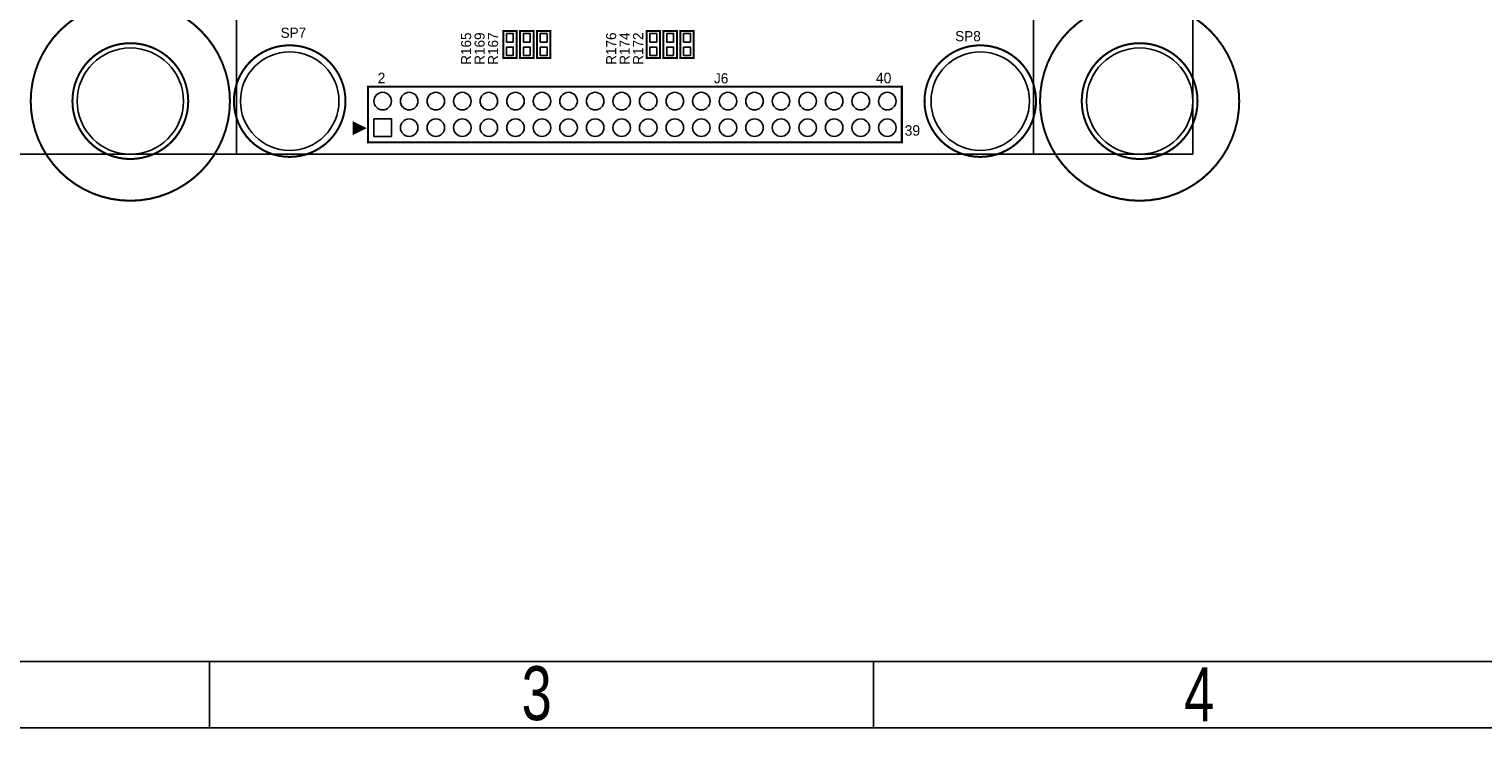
# Model space of a CAD drawing. Extents: x -19 to 391, y -43 to 244.
# Tile 5 of 34: x 72 to 182, y -43 to 9. Entities that reach past the tile are written whole.
import ezdxf

# ---------------------------------------------------------------- set-up
doc = ezdxf.new("R2010")
doc.units = 0
for name, color, linetype in [('BOARD_GEOMETRY_DIMENSION', 2, 'CONTINUOUS'), ('BOARD_GEOMETRY_OUTLINE', 3, 'CONTINUOUS'), ('BOARD_GEOMETRY_SILKSCREEN_TOP', 1, 'CONTINUOUS'), ('PACKAGE_GEOMETRY_SILKSCREEN_TOP', 4, 'CONTINUOUS'), ('PIN_TOP', 5, 'CONTINUOUS'), ('REF_DES_SILKSCREEN_TOP', 6, 'CONTINUOUS')]:
    doc.layers.add(name, color=color, linetype=linetype)

msp = doc.modelspace()

# ---------------------------------------------------------------- linework, layer by layer
at = {"layer": 'BOARD_GEOMETRY_DIMENSION'}
msp.add_lwpolyline([(-19.05, -43.18), (-19.05, 243.819934), (390.949942, 243.819934), (390.949942, -43.18)], close=True, dxfattribs=at)
for points in [[(-14.05001, -38.179756), (385.949952, -38.179756)], [(85.950044, -43.18), (85.950044, -38.179756)], [(135.949944, -43.18), (135.949944, -38.179756)]]:
    msp.add_lwpolyline(points, dxfattribs=at)
at = {"layer": 'BOARD_GEOMETRY_OUTLINE'}
msp.add_lwpolyline([(0, 0), (159.999934, 0), (159.999934, 90.000074), (0, 90.000074)], close=True, dxfattribs=at)
at = {"layer": 'BOARD_GEOMETRY_SILKSCREEN_TOP'}
msp.add_lwpolyline([(-19.05, -43.18), (-19.05, 243.819934), (390.949942, 243.819934), (390.949942, -43.18)], close=True, dxfattribs=at)
at = {"layer": 'BOARD_GEOMETRY_SILKSCREEN_TOP', "const_width": 0.127}
for points in [[(147.999958, 0), (147.999958, 90.000074)], [(88.000078, 0), (88.000078, 13.619226)]]:
    msp.add_lwpolyline(points, dxfattribs=at)
at = {"layer": 'BOARD_GEOMETRY_SILKSCREEN_TOP'}
for points in [[(-14.05001, -38.179756), (385.949952, -38.179756)], [(85.950044, -43.18), (85.950044, -38.179756)], [(135.949944, -43.18), (135.949944, -38.179756)]]:
    msp.add_lwpolyline(points, dxfattribs=at)
at = {"layer": 'PACKAGE_GEOMETRY_SILKSCREEN_TOP', "const_width": 0.1524}
for points in [[(87.500206, 3.999992, 1), (72.499982, 3.999992, 1)], [(163.500308, 3.999992, 1), (148.500084, 3.999992, 1)], [(84.35975, 3.999992, 1), (75.640438, 3.999992, 1)], [(96.19996, 3.999992, 1), (87.80018, 3.999992, 1)], [(148.199856, 3.999992, 1), (139.800076, 3.999992, 1)], [(160.359852, 3.999992, 1), (151.64054, 3.999992, 1)]]:
    msp.add_lwpolyline(points, format="xyb", close=True, dxfattribs=at)
at = {"layer": 'PACKAGE_GEOMETRY_SILKSCREEN_TOP'}
for points, const_width in [([(108.077, 7.239), (108.077, 9.271), (109.093, 9.271), (109.093, 7.239)], 0.1524), ([(109.347, 7.239), (109.347, 9.271), (110.363, 9.271), (110.363, 7.239)], 0.1524), ([(111.633, 9.271), (111.633, 7.239), (110.617, 7.239), (110.617, 9.271)], 0.1524), ([(118.872, 7.239), (118.872, 9.271), (119.888, 9.271), (119.888, 7.239)], 0.1524), ([(120.142, 7.239), (120.142, 9.271), (121.158, 9.271), (121.158, 7.239)], 0.1524), ([(122.428, 9.271), (122.428, 7.239), (121.412, 7.239), (121.412, 9.271)], 0.1524), ([(97.905062, 0.905002), (138.094974, 0.905002), (138.094974, 5.094986), (97.905062, 5.094986)], 0.1524), ([(97.627948, 1.964944), (96.828102, 2.364994), (96.828102, 1.564894)], 0.1524), ([(97.333054, 1.964944), (96.933004, 2.165096), (96.933004, 1.765046)], 0.249936)]:
    msp.add_lwpolyline(points, close=True, dxfattribs=dict(at, const_width=const_width))
at = {"layer": 'PIN_TOP'}
for points in [[(108.839, 8.4455), (108.331, 8.4455), (108.331, 9.0805), (108.839, 9.0805)], [(110.109, 8.4455), (109.601, 8.4455), (109.601, 9.0805), (110.109, 9.0805)], [(110.871, 9.0805), (111.379, 9.0805), (111.379, 8.4455), (110.871, 8.4455)], [(119.634, 8.4455), (119.126, 8.4455), (119.126, 9.0805), (119.634, 9.0805)], [(120.904, 8.4455), (120.396, 8.4455), (120.396, 9.0805), (120.904, 9.0805)], [(121.666, 9.0805), (122.174, 9.0805), (122.174, 8.4455), (121.666, 8.4455)], [(108.839, 7.4295), (108.331, 7.4295), (108.331, 8.0645), (108.839, 8.0645)], [(110.109, 7.4295), (109.601, 7.4295), (109.601, 8.0645), (110.109, 8.0645)], [(110.871, 8.0645), (111.379, 8.0645), (111.379, 7.4295), (110.871, 7.4295)], [(119.634, 7.4295), (119.126, 7.4295), (119.126, 8.0645), (119.634, 8.0645)], [(120.904, 7.4295), (120.396, 7.4295), (120.396, 8.0645), (120.904, 8.0645)], [(121.666, 8.0645), (122.174, 8.0645), (122.174, 7.4295), (121.666, 7.4295)], [(98.339656, 1.339596), (98.339656, 2.660396), (99.660456, 2.660396), (99.660456, 1.339596)]]:
    msp.add_lwpolyline(points, close=True, dxfattribs=at)
for centre, radius in [((80.000094, 3.999992), 4.0005), ((92.00007, 3.999992), 3.7084), ((143.999966, 3.999992), 3.7084), ((156.000196, 3.999992), 4.0005), ((99.000056, 3.999992), 0.6604), ((101.000052, 3.999992), 0.6604), ((103.000048, 3.999992), 0.6604), ((105.000044, 3.999992), 0.6604), ((107.00004, 3.999992), 0.6604), ((109.000036, 3.999992), 0.6604), ((111.000032, 3.999992), 0.6604), ((113.000028, 3.999992), 0.6604), ((115.000024, 3.999992), 0.6604), ((117.00002, 3.999992), 0.6604), ((119.000016, 3.999992), 0.6604), ((121.000012, 3.999992), 0.6604), ((123.000008, 3.999992), 0.6604), ((125.000004, 3.999992), 0.6604), ((127, 3.999992), 0.6604), ((128.999996, 3.999992), 0.6604), ((130.999992, 3.999992), 0.6604), ((132.999988, 3.999992), 0.6604), ((134.999984, 3.999992), 0.6604), ((136.99998, 3.999992), 0.6604), ((101.000052, 1.999996), 0.6604), ((103.000048, 1.999996), 0.6604), ((105.000044, 1.999996), 0.6604), ((107.00004, 1.999996), 0.6604), ((109.000036, 1.999996), 0.6604), ((111.000032, 1.999996), 0.6604), ((113.000028, 1.999996), 0.6604), ((115.000024, 1.999996), 0.6604), ((117.00002, 1.999996), 0.6604), ((119.000016, 1.999996), 0.6604), ((121.000012, 1.999996), 0.6604), ((123.000008, 1.999996), 0.6604), ((125.000004, 1.999996), 0.6604), ((127, 1.999996), 0.6604), ((128.999996, 1.999996), 0.6604), ((130.999992, 1.999996), 0.6604), ((132.999988, 1.999996), 0.6604), ((134.999984, 1.999996), 0.6604), ((136.99998, 1.999996), 0.6604)]:
    msp.add_circle(centre, radius, dxfattribs=at)

# ---------------------------------------------------------------- texts
at = {"layer": 'BOARD_GEOMETRY_DIMENSION', "width": 0.75}
for s, p in [('3', (109.467142, -42.59707)), ('4', (159.349948, -42.67962))]:
    msp.add_text(s, height=4.064, dxfattribs=at).set_placement(p)
at = {"layer": 'BOARD_GEOMETRY_SILKSCREEN_TOP', "width": 0.75}
for s, p in [('3', (109.467142, -42.59707)), ('4', (159.349948, -42.67962))]:
    msp.add_text(s, height=4.064, dxfattribs=at).set_placement(p)
at = {"layer": 'PACKAGE_GEOMETRY_SILKSCREEN_TOP'}
for s, p in [('2', (98.619056, 5.345938)), ('40', (136.137904, 5.345938)), ('39', (138.303, 1.397))]:
    msp.add_text(s, height=0.7874, dxfattribs=at).set_placement(p)
at = {"layer": 'REF_DES_SILKSCREEN_TOP'}
for s, p in [('SP7', (91.313, 8.763)), ('SP8', (142.113, 8.509)), ('J6', (123.952, 5.334))]:
    msp.add_text(s, height=0.762, dxfattribs=at).set_placement(p)
for s, p in [('R165', (105.664, 6.731)), ('R169', (106.68, 6.731)), ('R167', (107.696, 6.731)), ('R176', (116.586, 6.731)), ('R174', (117.602, 6.731)), ('R172', (118.618, 6.731))]:
    msp.add_text(s, height=0.762, rotation=90, dxfattribs=at).set_placement(p)

doc.saveas('drawing.dxf')
